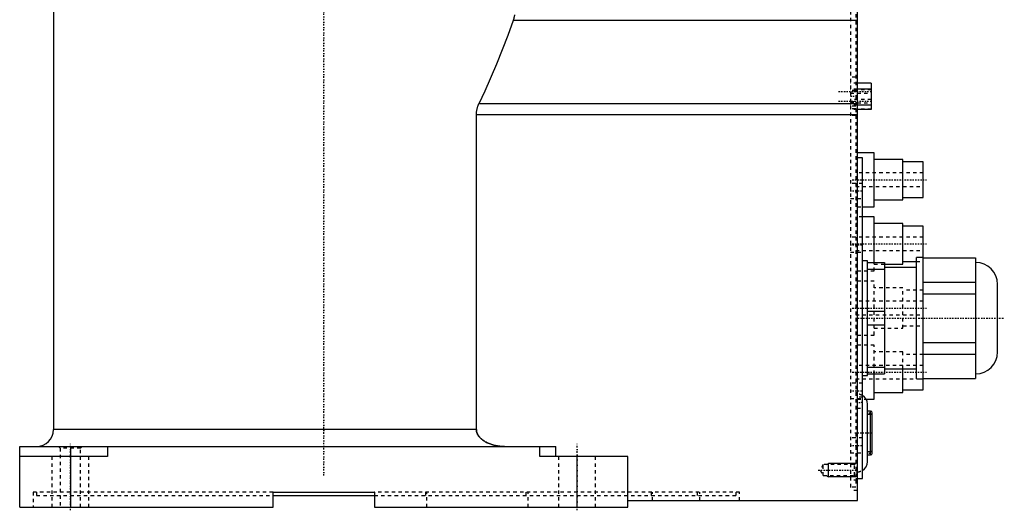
# Model space of a CAD drawing. Extents: x -415 to 202, y -1 to 644.
# Tile 1 of 6: x -90 to 202, y -1 to 144. Entities that reach past the tile are written whole.
import ezdxf

# ---------------------------------------------------------------- set-up
doc = ezdxf.new("R2010")
doc.units = 0
doc.linetypes.add('CENTER', pattern=[1.5, 0.45, -0.5, 0.05, -0.5])
doc.linetypes.add('DASHED', pattern=[2, 1, -1])
for name, color, linetype in [('AM_0', 7, 'CONTINUOUS'), ('AM_10', 7, 'CONTINUOUS'), ('AM_3', 7, 'DASHED'), ('AM_7', 7, 'CENTER')]:
    doc.layers.add(name, color=color, linetype=linetype)

msp = doc.modelspace()

# ---------------------------------------------------------------- linework, layer by layer
at = {"layer": 'AM_0', "color": 7, "linetype": 'CONTINUOUS'}
for p, q in [((-80, 168.5), (-80, 23)), ((158, 2), (158, 151.95)), ((56.17, 144.26), (158, 144.26)), ((162.1, 125.61), (158, 125.61)), ((162.1, 125.61), (162.1, 117.79)), ((162.1, 123.85), (158, 123.85)), ((46, 119.58), (158, 119.58)), ((162.1, 119.03), (158, 119.03)), ((162.1, 117.79), (158, 117.79)), ((45.21, 116.33), (158, 116.33)), ((45.21, 23), (45.21, 116.33)), ((163, 105), (158, 105)), ((163, 89), (163, 105)), ((159.5, 103.5), (158, 103.5)), ((159.5, 8.5), (159.5, 103.5)), ((171.5, 103), (163, 103)), ((171.5, 91), (171.5, 103)), ((177.5, 102.25), (171.5, 102.25)), ((177.5, 91.75), (177.5, 102.25)), ((163, 91), (171.5, 91)), ((171.5, 91.75), (177.5, 91.75)), ((159.5, 89), (163, 89)), ((163, 86), (159.5, 86)), ((163, 72.49), (163, 86)), ((171.5, 84), (163, 84)), ((171.5, 72), (171.5, 84)), ((177.5, 83.25), (171.5, 83.25)), ((177.5, 34.75), (177.5, 83.25)), ((161, 73), (159.5, 73)), ((161, 39), (161, 73)), ((177.5, 74), (175.5, 74)), ((175.5, 38), (175.5, 74)), ((177.5, 73.88), (193, 73.88)), ((193, 73.88), (193, 38.12)), ((161, 72.5), (166, 72.5)), ((161, 70.48), (166, 70.48)), ((166, 72.5), (166, 39.5)), ((166, 72), (171.5, 72)), ((175.5, 71), (166, 71)), ((171.5, 72.75), (175.5, 72.75)), ((177.5, 66.7), (193, 66.7)), ((199.5, 46), (199.5, 66)), ((177.5, 63.18), (193, 63.18)), ((161, 58.02), (166, 58.02)), ((161, 53.98), (166, 53.98)), ((177.5, 48.82), (193, 48.82)), ((177.5, 45.3), (193, 45.3)), ((161, 41.52), (166, 41.52)), ((166, 41), (175.5, 41)), ((171.5, 34), (171.5, 41)), ((159.5, 39), (161, 39)), ((161, 39.5), (166, 39.5)), ((163, 32), (163, 39.5)), ((175.5, 38), (177.5, 38)), ((177.5, 38.12), (193, 38.12)), ((163, 34), (171.5, 34)), ((171.5, 34.75), (177.5, 34.75)), ((160.6, 32), (163, 32)), ((161, 13.5), (161, 30.5)), ((161.9, 28.5), (161, 28.5)), ((161.9, 15.5), (161.9, 28.5)), ((162.4, 16), (162.4, 28)), ((45.21, 23), (-80, 23)), ((-90, 0), (-90, 18)), ((-90, 18), (68.68, 18)), ((-75, 18), (-75, 0)), ((-64, 18), (-64, 15)), ((64, 15), (64, 18)), ((68.68, 15), (68.68, 18)), ((-64, 15), (-90, 15)), ((90, 15), (64, 15)), ((75, 0), (75, 15)), ((90, 0), (90, 15)), ((161, 15.5), (161.9, 15.5)), ((158, 8.5), (159.5, 8.5)), ((-15, 4.5), (15, 4.5)), ((-15, 0), (-15, 4.5)), ((-15, 3.5), (15, 3.5)), ((15, 4.5), (15, 0)), ((-90, 0), (-15, 0)), ((15, 0), (90, 0)), ((90, 2), (158, 2))]:
    msp.add_line(p, q, dxfattribs=at)
for points in [[(56.17, 144.26, 0), (56.26, 144.5, 0), (56.35, 144.79, 0), (56.37, 144.88, 0), (56.39, 144.96, 0), (56.4, 145, 0), (56.41, 145.05, 0), (56.43, 145.13, 0), (56.46, 145.22, 0), (56.48, 145.3, 0), (56.49, 145.39, 0), (56.51, 145.47, 0), (56.52, 145.52, 0), (56.53, 145.56, 0), (56.55, 145.65, 0), (56.56, 145.73, 0), (56.57, 145.78, 0)], [(46, 119.58, 0), (47.79, 123.35, 0), (51.26, 131.31, 0), (54.58, 139.81, 0), (56.17, 144.26, 0)], [(45.21, 116.33, 0), (45.21, 116.42, 0), (45.22, 116.61, 0), (45.23, 116.8, 0), (45.23, 116.89, 0), (45.24, 116.99, 0), (45.26, 117.17, 0), (45.29, 117.36, 0), (45.32, 117.54, 0), (45.35, 117.73, 0), (45.39, 117.91, 0), (45.42, 118, 0), (45.44, 118.09, 0), (45.49, 118.28, 0), (45.54, 118.45, 0), (45.6, 118.63, 0), (45.66, 118.81, 0), (45.73, 118.98, 0), (45.77, 119.07, 0), (45.8, 119.16, 0), (45.88, 119.33, 0), (45.96, 119.5, 0), (46, 119.58, 0)], [(53.56, 18, 0), (53.28, 18, 0), (52.7, 18.03, 0), (52.1, 18.08, 0), (51.8, 18.12, 0), (51.5, 18.17, 0), (50.9, 18.28, 0), (50.33, 18.42, 0), (49.79, 18.57, 0), (49.24, 18.76, 0), (48.68, 18.99, 0), (48.4, 19.12, 0), (48.13, 19.26, 0), (47.83, 19.42, 0), (47.74, 19.47, 0), (47.66, 19.52, 0), (47.61, 19.55, 0), (47.57, 19.57, 0), (47.49, 19.63, 0), (47.41, 19.68, 0), (47.33, 19.73, 0), (47.25, 19.78, 0), (47.18, 19.84, 0), (47.14, 19.86, 0), (47.1, 19.89, 0), (47.03, 19.95, 0), (46.95, 20.01, 0), (46.87, 20.07, 0), (46.8, 20.13, 0), (46.72, 20.19, 0), (46.68, 20.22, 0), (46.65, 20.26, 0), (46.57, 20.32, 0), (46.5, 20.39, 0), (46.42, 20.46, 0), (46.35, 20.53, 0), (46.28, 20.61, 0), (46.25, 20.64, 0), (46.21, 20.68, 0), (46.15, 20.75, 0), (46.08, 20.83, 0), (46.02, 20.91, 0), (45.96, 20.98, 0), (45.9, 21.06, 0), (45.87, 21.1, 0), (45.84, 21.14, 0), (45.79, 21.22, 0), (45.74, 21.3, 0), (45.71, 21.34, 0), (45.69, 21.38, 0), (45.64, 21.46, 0), (45.59, 21.54, 0), (45.57, 21.59, 0), (45.55, 21.63, 0), (45.51, 21.72, 0), (45.47, 21.81, 0), (45.43, 21.9, 0), (45.39, 21.99, 0), (45.36, 22.08, 0), (45.34, 22.13, 0), (45.33, 22.18, 0), (45.3, 22.28, 0), (45.28, 22.37, 0), (45.26, 22.47, 0), (45.24, 22.57, 0), (45.23, 22.67, 0), (45.22, 22.72, 0), (45.22, 22.76, 0), (45.21, 22.86, 0), (45.21, 22.95, 0), (45.21, 23, 0)]]:
    msp.add_polyline3d(points, dxfattribs=at)
for centre, radius, start, end in [((193, 66), 6.5, 0, 90), ((193, 46), 6.5, 270, 0), ((158, 30.5), 3, 0, 60), ((161.9, 28), 0.5, 0, 90), ((-85, 23), 5, 270, 0), ((161.9, 16), 0.5, 270, 0), ((158, 13.5), 3, 300, 0)]:
    msp.add_arc(centre, radius, start, end, dxfattribs=at)
at = {"layer": 'AM_10', "color": 7, "linetype": 'CONTINUOUS'}
for p, q in [((148.84, 12.62), (149.5, 13)), ((149.5, 9), (149.5, 13)), ((157.5, 13), (149.5, 13)), ((148.84, 9.38), (149.5, 9)), ((157.5, 9), (149.5, 9))]:
    msp.add_line(p, q, dxfattribs=at)
at = {"layer": 'AM_3', "color": 6, "linetype": 'DASHED'}
for p, q in [((156, 150.9), (156, 5)), ((157.5, 150), (157.5, 6)), ((157.5, 127.4), (156, 127.4)), ((158, 125.61), (156, 125.61)), ((162.1, 125.56), (156, 125.56)), ((158, 123.85), (156, 123.85)), ((162.1, 123.8), (156, 123.8)), ((162.1, 123.62), (156, 123.62)), ((157.5, 123.41), (156, 123.41)), ((157.5, 123.25), (156, 123.25)), ((156, 122.62), (162.1, 122.62)), ((162.1, 120.78), (156, 120.78)), ((156, 120.15), (157.5, 120.15)), ((156, 119.78), (162.1, 119.78)), ((158, 119.1), (156, 119.1)), ((162.1, 119.08), (156, 119.08)), ((158, 119.03), (156, 119.03)), ((157.5, 118.81), (156, 118.81)), ((157.5, 118), (156, 118)), ((162.1, 117.84), (156, 117.84)), ((158, 117.83), (156, 117.83)), ((158, 117.79), (156, 117.79)), ((157.5, 116), (156, 116)), ((158, 103.5), (157.5, 103.5)), ((158, 103), (157.5, 103)), ((177.5, 99), (157.5, 99)), ((159.5, 95.92), (156, 95.92)), ((157.5, 95), (177.5, 95)), ((156, 91.42), (159.5, 91.42)), ((157.5, 91), (158, 91)), ((158, 89), (159.5, 89)), ((159.5, 86), (158, 86)), ((158, 84), (157.5, 84)), ((177.5, 80), (156, 80)), ((157.5, 76), (177.5, 76)), ((156, 75.5), (159.5, 75.5)), ((177.5, 38.11), (177.5, 73.89)), ((157.5, 72), (158, 72)), ((158, 70), (163, 70)), ((163, 70), (163, 72.49)), ((163, 72), (166, 72)), ((175.5, 72.75), (177.5, 72.75)), ((158, 65), (157.5, 65)), ((163, 67), (158, 67)), ((163, 51), (163, 67)), ((171.5, 65), (163, 65)), ((171.5, 53), (171.5, 65)), ((177.5, 64.25), (171.5, 64.25)), ((177.5, 61), (157.5, 61)), ((157.5, 57), (177.5, 57)), ((157.5, 53), (158, 53)), ((163, 53), (171.5, 53)), ((171.5, 53.75), (177.5, 53.75)), ((158, 51), (163, 51)), ((163, 48), (158, 48)), ((163, 39.5), (163, 48)), ((158, 46), (157.5, 46)), ((171.5, 46), (163, 46)), ((171.5, 41), (171.5, 46)), ((177.5, 45.25), (171.5, 45.25)), ((177.5, 42), (157.5, 42)), ((157.5, 38), (175.5, 38)), ((159.5, 36.75), (156, 36.75)), ((156, 32.25), (159.5, 32.25)), ((157.5, 34), (158, 34)), ((158, 33.5), (157.5, 33.5)), ((159.5, 32.65), (157.91, 32.65)), ((157.91, 32.65), (157.91, 29.35)), ((157.91, 29.35), (159.5, 29.35)), ((158, 32), (160.6, 32)), ((161.9, 27.5), (161, 27.5)), ((159.5, 20.58), (156, 20.58)), ((-78.5, 18), (-78, 17.5)), ((-72, 17.5), (-78, 17.5)), ((-78, 17.5), (-78, 0)), ((-72, 17.5), (-71.5, 18)), ((-72, 0), (-72, 17.5)), ((-80.5, 15), (-80.5, 0)), ((-69.5, 0), (-69.5, 15)), ((69.5, 15), (69.5, 0)), ((80.5, 0), (80.5, 15)), ((156, 16.08), (159.5, 16.08)), ((161, 16.5), (161.9, 16.5)), ((147.9, 12.62), (146.96, 11)), ((157.12, 12.62), (147.9, 12.62)), ((147.9, 9.38), (147.9, 12.62)), ((157.5, 13), (157.12, 12.62)), ((157.12, 9.38), (157.12, 12.62)), ((146.96, 11), (147.9, 9.38)), ((147.9, 9.38), (157.12, 9.38)), ((157.5, 9), (156, 9)), ((157.12, 9.38), (157.5, 9)), ((157.5, 10.5), (158, 10.5)), ((158, 8), (156, 8)), ((157.5, 6), (156, 6)), ((157.5, 8.5), (158, 8.5)), ((-86, 4.5), (-86, 0)), ((-15, 4.5), (-86, 4.5)), ((-85, 4.5), (-85, 3.5)), ((-85, 3.5), (-15, 3.5)), ((123.14, 4.5), (15, 4.5)), ((15, 3.5), (122.14, 3.5)), ((30.14, 4.5), (30.14, 3.5)), ((30.49, 0), (30.49, 4.5)), ((59.86, 4.5), (59.86, 3.5)), ((60.56, 0), (60.56, 4.5)), ((96.97, 4.5), (96.97, 3.5)), ((97.32, 2), (97.32, 4.5)), ((110.6, 4.5), (110.6, 3.5)), ((111.31, 2), (111.31, 4.5)), ((122.14, 3.5), (122.14, 4.5)), ((123.14, 2), (123.14, 4.5)), ((158, 5), (156, 5))]:
    msp.add_line(p, q, dxfattribs=at)
msp.add_polyline3d([(45.21, 23, 0), (45.21, 22.95, 0), (45.21, 22.86, 0), (45.22, 22.76, 0), (45.22, 22.72, 0), (45.23, 22.67, 0), (45.24, 22.57, 0), (45.26, 22.47, 0), (45.28, 22.37, 0), (45.3, 22.28, 0), (45.33, 22.18, 0), (45.34, 22.13, 0), (45.36, 22.08, 0), (45.39, 21.99, 0), (45.43, 21.9, 0), (45.47, 21.81, 0), (45.51, 21.72, 0), (45.55, 21.63, 0), (45.57, 21.59, 0), (45.59, 21.54, 0), (45.64, 21.46, 0), (45.69, 21.38, 0), (45.71, 21.34, 0), (45.74, 21.3, 0), (45.79, 21.22, 0), (45.84, 21.14, 0), (45.87, 21.1, 0), (45.9, 21.06, 0), (45.96, 20.98, 0), (46.02, 20.91, 0), (46.08, 20.83, 0), (46.15, 20.75, 0), (46.21, 20.68, 0), (46.25, 20.64, 0), (46.28, 20.61, 0), (46.35, 20.53, 0), (46.42, 20.46, 0), (46.5, 20.39, 0), (46.57, 20.32, 0), (46.65, 20.26, 0), (46.68, 20.22, 0), (46.72, 20.19, 0), (46.8, 20.13, 0), (46.87, 20.07, 0), (46.95, 20.01, 0), (47.03, 19.95, 0), (47.1, 19.89, 0), (47.14, 19.86, 0), (47.18, 19.84, 0), (47.25, 19.78, 0), (47.33, 19.73, 0), (47.41, 19.68, 0), (47.49, 19.63, 0), (47.57, 19.57, 0), (47.61, 19.55, 0), (47.66, 19.52, 0), (47.74, 19.47, 0), (47.83, 19.42, 0), (48.13, 19.26, 0), (48.4, 19.12, 0), (48.68, 18.99, 0), (49.24, 18.76, 0), (49.79, 18.57, 0), (50.33, 18.42, 0), (50.9, 18.28, 0), (51.5, 18.17, 0), (51.8, 18.12, 0), (52.1, 18.08, 0), (52.7, 18.03, 0), (53.28, 18, 0), (53.56, 18, 0)], dxfattribs=at)
for centre, radius, start, end in [((158, 30.5), 3, 60, 90), ((161.9, 28), 0.5, 270, 0), ((161.9, 16), 0.5, 0, 90), ((158, 13.5), 3, 270, 300)]:
    msp.add_arc(centre, radius, start, end, dxfattribs=at)
at = {"layer": 'AM_7', "color": 4, "linetype": 'CENTER'}
for p, q in [((0, 9.38), (0, 202.25)), ((152.44, 123.12), (162.56, 123.12)), ((152.44, 120.28), (162.56, 120.28)), ((155.93, 121.7), (157.57, 121.7)), ((156.5, 97), (178.5, 97)), ((155.82, 93.67), (159.68, 93.67)), ((155.82, 77.75), (159.68, 77.75)), ((156.5, 78), (178.5, 78)), ((156.5, 59), (178.5, 59)), ((157.4, 56), (201.5, 56)), ((156.5, 40), (178.5, 40)), ((155.82, 34.5), (159.68, 34.5)), ((159.58, 31), (157.83, 31)), ((161.38, 28), (162.43, 28)), ((161.9, 27.48), (161.9, 28.52)), ((157.25, 22), (162.65, 22)), ((-75, -0.9), (-75, 18.9)), ((75, -0.9), (75, 18.9)), ((155.82, 18.33), (159.68, 18.33)), ((161.38, 16), (162.43, 16)), ((161.9, 15.47), (161.9, 16.52)), ((146.44, 11), (158.03, 11))]:
    msp.add_line(p, q, dxfattribs=at)

doc.saveas('drawing.dxf')
